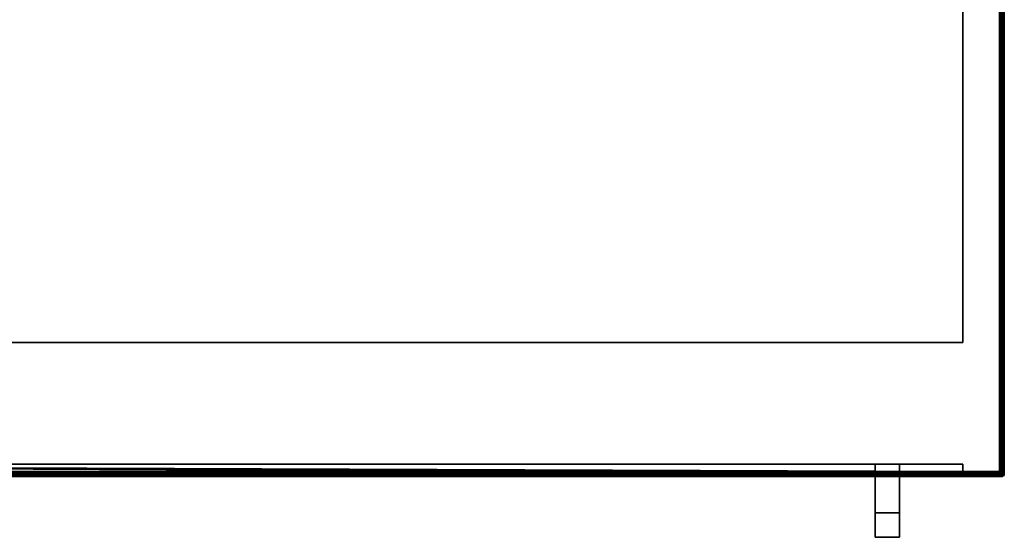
# Model space of a CAD drawing. Header units: millimetres. Extents: x -10 to 1600, y -425 to 10.
# Tile 5 of 6: x 1196 to 1600, y -425 to -212. Entities that reach past the tile are written whole.
import ezdxf

# ---------------------------------------------------------------- set-up
doc = ezdxf.new("R2010")
doc.units = ezdxf.units.MM
doc.header["$MEASUREMENT"] = 0
for name, color, linetype, lineweight in [('0 Misc', 7, 'Continuous', 35), ('10 Raster Images', 7, 'Continuous', 35), ('5 Hatches', 7, 'Continuous', 35)]:
    doc.layers.add(name, color=color, linetype=linetype, lineweight=lineweight)

msp = doc.modelspace()

# ---------------------------------------------------------------- linework, layer by layer
at = {"layer": '0 Misc', "color": 160, "linetype": 'Continuous', "lineweight": 25}
for p, q in [((1598, -398), (1598, -2)), ((1599, -1, 1097.5), (1599, -399, 1097.5)), ((1599, -2, 1), (1599, -398, 1)), ((1599, -398, 1075.5), (1599, -2, 1075.5)), ((1600, -1, 1076.5), (1600, -399, 1076.5)), ((1600, -399, 1096.5), (1600, -1, 1096.5)), ((1583, -20.5, 16), (1583, -345, 16)), ((1583, -20.5, 1075.5), (1583, -345, 1075.5)), ((17, -345, 16), (1583, -345, 16)), ((1583, -345, 1075.5), (17, -345, 1075.5)), ((1583, -345, 16), (1583, -345, 1075.5)), ((792, -395, 1075.5), (1583, -395, 1075.5)), ((1583, -395, 16), (792, -395, 16)), ((1584, -399, 1075.5), (792, -395, 1075.5)), ((1583.84, -398.99, 1075.5), (792, -395, 1075.5)), ((1583.55, -398.89, 1075.5), (792, -395, 1075.5)), ((1583.29, -398.71, 1075.5), (792, -395, 1075.5)), ((1583.11, -398.45, 1075.5), (792, -395, 1075.5)), ((1583.01, -398.16, 1075.5), (792, -395, 1075.5)), ((1583, -398, 1075.5), (792, -395, 1075.5)), ((792, -395, 16), (1557, -395, 818)), ((1547, -395, 818), (792, -395, 16)), ((792, -395, 16), (1583, -398, 16)), ((811.6, -395, 940.54), (1547, -395, 818)), ((1547, -395, 828), (815, -395, 940)), ((815, -395, 940), (1557, -395, 946)), ((815, -395, 962), (1583, -395, 1075.5)), ((815, -395, 940), (1547, -395, 818)), ((818.4, -395, 940.54), (1557, -395, 946)), ((818.4, -395, 961.46), (1583, -395, 1075.5)), ((821.47, -395, 942.1), (1557, -395, 946)), ((821.47, -395, 959.9), (1583, -395, 1075.5)), ((823.9, -395, 944.53), (1557, -395, 946)), ((1547, -395, 956), (823.9, -395, 957.47)), ((823.9, -395, 957.47), (1583, -395, 1075.5)), ((1547, -395, 946), (823.9, -395, 944.53)), ((825.46, -395, 947.6), (1547, -395, 946)), ((825.46, -395, 947.6), (1547, -395, 956)), ((825.46, -395, 954.4), (1547, -395, 956)), ((826, -395, 951), (1547, -395, 956)), ((1547, -395, 828), (1557, -395, 828)), ((1547, -395, 818), (1547, -395, 828)), ((1557, -395, 818), (1547, -395, 818)), ((1557, -395, 946), (1547, -395, 946)), ((1547, -395, 956), (1557, -395, 956)), ((1547, -395, 946), (1547, -395, 956)), ((1547, -425, 956), (1547, -395, 956)), ((1547, -395, 818), (1547, -425, 818)), ((1547, -415, 828), (1547, -395, 828)), ((1547, -395, 946), (1547, -415, 946)), ((1547, -395, 828), (1583, -395, 1075.5)), ((1547, -395, 828), (1557, -395, 946)), ((1547, -395, 956), (1583, -395, 1075.5)), ((1547, -395, 818), (1547, -415, 828)), ((1547, -415, 946), (1547, -395, 956)), ((1557, -395, 828), (1557, -395, 818)), ((1557, -395, 956), (1557, -395, 946)), ((1557, -395, 946), (1557, -415, 946)), ((1557, -415, 828), (1557, -395, 828)), ((1557, -395, 818), (1557, -425, 818)), ((1557, -425, 956), (1557, -395, 956)), ((1557, -395, 818), (1583, -395, 16)), ((1557, -395, 818), (1583, -395, 1075.5)), ((1557, -395, 828), (1583, -395, 1075.5)), ((1557, -395, 946), (1583, -395, 1075.5)), ((1557, -395, 956), (1583, -395, 1075.5)), ((1557, -415, 828), (1557, -395, 818)), ((1557, -395, 956), (1557, -415, 946)), ((1583, -395, 1075.5), (1583, -398, 1075.5)), ((1583, -395, 1075.5), (1583, -395, 16)), ((1583, -395, 16), (1583, -398, 16)), ((1599, -399, 1097.5), (1, -399, 1097.5)), ((2, -398), (1598, -398)), ((1598, -399, 1), (2, -399, 1)), ((2, -399, 1), (1584, -399, 15)), ((1583, -398, 16), (17, -398, 16)), ((17, -399, 1075.5), (1584, -399, 1075.5)), ((17, -399, 15), (1584, -399, 15)), ((1583, -398, 1075.5), (1583, -398, 16)), ((1584, -399, 1075.5), (1598, -399, 1075.5)), ((1584, -399, 15), (1584, -399, 1075.5)), ((1584, -399, 15), (1598, -399, 1)), ((1584, -399, 15), (1598, -399, 1075.5)), ((1598, -399, 1075.5), (1598, -399, 1)), ((1599, -398, 1), (1599, -398, 1075.5)), ((1600, -399, 1076.5), (1600, -399, 1096.5)), ((1599, -400, 1076.5), (1, -400, 1076.5)), ((1, -400, 1096.5), (1599, -400, 1096.5)), ((1599, -400, 1096.5), (1599, -400, 1076.5)), ((1547, -415, 946), (1547, -415, 828)), ((1557, -415, 946), (1547, -415, 946)), ((1557, -415, 828), (1547, -415, 828)), ((1547, -415, 828), (1547, -425, 818)), ((1547, -415, 946), (1547, -425, 818)), ((1547, -415, 946), (1547, -425, 956)), ((1557, -415, 946), (1557, -415, 828)), ((1557, -425, 956), (1557, -415, 828)), ((1557, -415, 828), (1557, -425, 818)), ((1557, -415, 946), (1557, -425, 956)), ((1547, -425, 818), (1547, -425, 956)), ((1557, -425, 818), (1547, -425, 818)), ((1557, -425, 956), (1547, -425, 956)), ((1557, -425, 818), (1557, -425, 956))]:
    msp.add_line(p, q, dxfattribs=at).dxf.unprotected_set("ltscale", 0)
at = {"layer": '0 Misc', "color": 160, "linetype": 'Continuous', "lineweight": 25, "extrusion": (-0.654654, 0, -0.755929)}
msp.add_arc((398, -1187.57, -1048.31), 1.41, 0, 90, dxfattribs=at).dxf.unprotected_set("ltscale", 0)
at = {"layer": '0 Misc', "color": 160, "linetype": 'Continuous', "lineweight": 25}
for centre, start, end in [((1584, -398, 1075.5), 180, 270), ((1598, -398, 1), 270, 0), ((1599, -399, 1076.5), 270, 0)]:
    msp.add_arc(centre, 1, start, end, dxfattribs=at).dxf.unprotected_set("ltscale", 0)
at = {"layer": '0 Misc', "color": 160, "linetype": 'Continuous', "lineweight": 25, "extrusion": (0, 1, 0)}
for centre, start, end in [((-1598, 1, -398), 180, 270), ((-1599, 1096.5, -399), 90, 180), ((-1599, 1076.5, -399), 180, 270)]:
    msp.add_arc(centre, 1, start, end, dxfattribs=at).dxf.unprotected_set("ltscale", 0)
at = {"layer": '0 Misc', "color": 160, "linetype": 'Continuous', "lineweight": 25, "extrusion": (-1, -2.27374e-13, 0)}
msp.add_arc((398, 1, -1598), 1, 270, 0, dxfattribs=at).dxf.unprotected_set("ltscale", 0)
at = {"layer": '0 Misc', "color": 160, "linetype": 'Continuous', "lineweight": 25, "extrusion": (-0.654654, -0.755929, 0)}
msp.add_arc((1469.94, 1076.5, -745.18), 1.41, 246.6308, 270, dxfattribs=at).dxf.unprotected_set("ltscale", 0)
at = {"layer": '0 Misc', "color": 160, "linetype": 'Continuous', "lineweight": 25, "extrusion": (-1, 0, 0)}
for centre, start, end in [((399, 1096.5, -1599), 0, 90), ((399, 1076.5, -1599), 270, 0)]:
    msp.add_arc(centre, 1, start, end, dxfattribs=at).dxf.unprotected_set("ltscale", 0)
at = {"layer": '0 Misc', "color": 160, "linetype": 'Continuous', "lineweight": 25, "extrusion": (0, 0, -1)}
msp.add_arc((-1599, -399, -1096.5), 1, 180, 270, dxfattribs=at).dxf.unprotected_set("ltscale", 0)
at = {"layer": '0 Misc', "color": 7, "lineweight": 25}
for points, invisible_edges in [([(1, -399, 1097.5), (1599, -1, 1097.5), (1, -1, 1097.5)], 1), ([(1, -399, 1097.5), (1599, -399, 1097.5), (1599, -1, 1097.5)], 12), ([(2, -2), (1598, -398), (2, -398)], 1), ([(2, -2), (1598, -2), (1598, -398)], 12), ([(1598, -398), (1598.38, -2, 0.08), (1598.38, -398, 0.08)], 1), ([(1598, -398), (1598, -2), (1598.38, -2, 0.08)], 12), ([(1598.71, -2, 0.29), (1598.38, -398, 0.08), (1598.38, -2, 0.08)], 1), ([(1598.71, -2, 0.29), (1598.71, -398, 0.29), (1598.38, -398, 0.08)], 12), ([(1598.92, -2, 0.62), (1598.71, -398, 0.29), (1598.71, -2, 0.29)], 1), ([(1598.92, -2, 0.62), (1598.92, -398, 0.62), (1598.71, -398, 0.29)], 12), ([(1599, -2, 1), (1598.92, -398, 0.62), (1598.92, -2, 0.62)], 1), ([(1599, -2, 1), (1599, -398, 1), (1598.92, -398, 0.62)], 12), ([(1599.38, -1, 1075.58), (1599, -398, 1075.5), (1599, -2, 1075.5)], 1), ([(1599.38, -1, 1075.58), (1599.38, -399, 1075.58), (1599, -398, 1075.5)], 1), ([(1599, -1, 1097.5), (1599.38, -399, 1097.42), (1599.38, -1, 1097.42)], 1), ([(1599, -1, 1097.5), (1599, -399, 1097.5), (1599.38, -399, 1097.42)], 12), ([(1599.71, -399, 1075.79), (1599.38, -1, 1075.58), (1599.71, -1, 1075.79)], 1), ([(1599.71, -399, 1075.79), (1599.38, -399, 1075.58), (1599.38, -1, 1075.58)], 12), ([(1599.38, -1, 1097.42), (1599.71, -399, 1097.21), (1599.71, -1, 1097.21)], 1), ([(1599.38, -1, 1097.42), (1599.38, -399, 1097.42), (1599.71, -399, 1097.21)], 12), ([(1599.92, -399, 1076.12), (1599.71, -1, 1075.79), (1599.92, -1, 1076.12)], 1), ([(1599.92, -399, 1076.12), (1599.71, -399, 1075.79), (1599.71, -1, 1075.79)], 12), ([(1599.71, -1, 1097.21), (1599.92, -399, 1096.88), (1599.92, -1, 1096.88)], 1), ([(1599.71, -1, 1097.21), (1599.71, -399, 1097.21), (1599.92, -399, 1096.88)], 12), ([(1600, -399, 1076.5), (1599.92, -1, 1076.12), (1600, -1, 1076.5)], 1), ([(1600, -399, 1076.5), (1599.92, -399, 1076.12), (1599.92, -1, 1076.12)], 12), ([(1600, -399, 1096.5), (1599.92, -1, 1096.88), (1599.92, -399, 1096.88)], 1), ([(1600, -399, 1096.5), (1600, -1, 1096.5), (1599.92, -1, 1096.88)], 12), ([(1600, -1, 1096.5), (1600, -399, 1076.5), (1600, -1, 1076.5)], 1), ([(1600, -1, 1096.5), (1600, -399, 1096.5), (1600, -399, 1076.5)], 12), ([(1583, -345, 16), (17, -20.5, 16), (17, -345, 16)], 1), ([(1583, -345, 16), (1583, -20.5, 16), (17, -20.5, 16)], 12), ([(17, -345, 1075.5), (1583, -20.5, 1075.5), (1583, -345, 1075.5)], 1), ([(17, -345, 1075.5), (17, -20.5, 1075.5), (1583, -20.5, 1075.5)], 12), ([(1583, -345, 1075.5), (1583, -20.5, 16), (1583, -345, 16)], 1), ([(1583, -345, 1075.5), (1583, -20.5, 1075.5), (1583, -20.5, 16)], 12), ([(17, -345, 1075.5), (1583, -345, 16), (17, -345, 16)], 1), ([(17, -345, 1075.5), (1583, -345, 1075.5), (1583, -345, 16)], 12), ([(1583, -398, 1075.5), (1583, -395, 16), (1583, -398, 16)], 1), ([(1583, -398, 1075.5), (1583, -395, 1075.5), (1583, -395, 16)], 12), ([(1, -399.38, 1075.58), (1598, -399, 1075.5), (1599, -399.38, 1075.58)], 12), ([(1, -399.38, 1075.58), (1584, -399, 1075.5), (1598, -399, 1075.5)], 12), ([(1599, -399, 1097.5), (1, -399.38, 1097.42), (1599, -399.38, 1097.42)], 1), ([(1599, -399, 1097.5), (1, -399, 1097.5), (1, -399.38, 1097.42)], 12), ([(1, -399.71, 1075.79), (1599, -399.38, 1075.58), (1599, -399.71, 1075.79)], 1), ([(1, -399.71, 1075.79), (1, -399.38, 1075.58), (1599, -399.38, 1075.58)], 12), ([(1599, -399.38, 1097.42), (1, -399.71, 1097.21), (1599, -399.71, 1097.21)], 1), ([(1599, -399.38, 1097.42), (1, -399.38, 1097.42), (1, -399.71, 1097.21)], 12), ([(1, -399.92, 1076.12), (1599, -399.71, 1075.79), (1599, -399.92, 1076.12)], 1), ([(1, -399.92, 1076.12), (1, -399.71, 1075.79), (1599, -399.71, 1075.79)], 12), ([(1599, -399.71, 1097.21), (1, -399.92, 1096.88), (1599, -399.92, 1096.88)], 1), ([(1599, -399.71, 1097.21), (1, -399.71, 1097.21), (1, -399.92, 1096.88)], 12), ([(1, -400, 1076.5), (1599, -399.92, 1076.12), (1599, -400, 1076.5)], 1), ([(1, -400, 1076.5), (1, -399.92, 1076.12), (1599, -399.92, 1076.12)], 12), ([(1, -400, 1096.5), (1599, -399.92, 1096.88), (1, -399.92, 1096.88)], 1), ([(1, -400, 1096.5), (1599, -400, 1096.5), (1599, -399.92, 1096.88)], 12), ([(2, -398), (1598, -398.38, 0.08), (2, -398.38, 0.08)], 1), ([(2, -398), (1598, -398), (1598, -398.38, 0.08)], 12), ([(1598, -398.71, 0.29), (2, -398.38, 0.08), (1598, -398.38, 0.08)], 1), ([(1598, -398.71, 0.29), (2, -398.71, 0.29), (2, -398.38, 0.08)], 12), ([(1598, -398.92, 0.62), (2, -398.71, 0.29), (1598, -398.71, 0.29)], 1), ([(1598, -398.92, 0.62), (2, -398.92, 0.62), (2, -398.71, 0.29)], 12), ([(1598, -399, 1), (2, -398.92, 0.62), (1598, -398.92, 0.62)], 1), ([(1598, -399, 1), (2, -399, 1), (2, -398.92, 0.62)], 12), ([(1583.29, -398.71, 15.71), (17, -398.92, 15.38), (1583.62, -398.92, 15.38)], 2), ([(1583.29, -398.71, 15.71), (17, -398.71, 15.71), (17, -398.92, 15.38)], 12), ([(17, -399, 15), (1583.62, -398.92, 15.38), (17, -398.92, 15.38)], 1), ([(17, -399, 15), (1584, -399, 15), (1583.62, -398.92, 15.38)], 1), ([(1583.29, -398.71, 1075.5), (1583.62, -398.92, 15.38), (1583.62, -398.92, 1075.5)], 1), ([(1583.29, -398.71, 1075.5), (1583.29, -398.71, 15.71), (1583.62, -398.92, 15.38)], 12), ([(1584, -399, 15), (1583.62, -398.92, 1075.5), (1583.62, -398.92, 15.38)], 1), ([(1584, -399, 15), (1584, -399, 1075.5), (1583.62, -398.92, 1075.5)], 12), ([(1598.34, -398.57, 0.25), (1598.05, -398.42, 0.09), (1598.3, -398.35, 0.11)], 1), ([(1598.34, -398.57, 0.25), (1598.09, -398.62, 0.22), (1598.05, -398.42, 0.09)], 12), ([(1598.3, -398.89, 0.66), (1598.05, -398.91, 0.58), (1598.09, -398.78, 0.38)], 12), ([(1598.34, -398.75, 0.43), (1598.09, -398.62, 0.22), (1598.34, -398.57, 0.25)], 1), ([(1598.34, -398.75, 0.43), (1598.09, -398.78, 0.38), (1598.09, -398.62, 0.22)], 12), ([(1598.3, -398.89, 0.66), (1598.09, -398.78, 0.38), (1598.34, -398.75, 0.43)], 1), ([(1598.53, -398.25, 0.19), (1598.22, -398.11, 0.03), (1598.45, -398, 0.11)], 1), ([(1598.53, -398.25, 0.19), (1598.3, -398.35, 0.11), (1598.22, -398.11, 0.03)], 12), ([(1598.45, -398.89, 1), (1598.22, -398.97, 0.89), (1598.3, -398.89, 0.66)], 12), ([(1598.3, -398.35, 0.11), (1598.53, -398.25, 0.19), (1598.57, -398.48, 0.33)], 12), ([(1598.3, -398.35, 0.11), (1598.57, -398.48, 0.33), (1598.34, -398.57, 0.25)], 1), ([(1598.57, -398.67, 0.52), (1598.3, -398.89, 0.66), (1598.34, -398.75, 0.43)], 1), ([(1598.57, -398.67, 0.52), (1598.53, -398.81, 0.75), (1598.3, -398.89, 0.66)], 12), ([(1598.45, -398.89, 1), (1598.3, -398.89, 0.66), (1598.53, -398.81, 0.75)], 1), ([(1598.34, -398.57, 0.25), (1598.57, -398.48, 0.33), (1598.57, -398.67, 0.52)], 12), ([(1598.34, -398.57, 0.25), (1598.57, -398.67, 0.52), (1598.34, -398.75, 0.43)], 1), ([(1598.76, -398.35, 0.46), (1598.53, -398.25, 0.19), (1598.72, -398.13, 0.32)], 1), ([(1598.76, -398.35, 0.46), (1598.57, -398.48, 0.33), (1598.53, -398.25, 0.19)], 12), ([(1598.57, -398.67, 0.52), (1598.72, -398.68, 0.87), (1598.53, -398.81, 0.75)], 1), ([(1598.57, -398.48, 0.33), (1598.76, -398.35, 0.46), (1598.76, -398.54, 0.65)], 12), ([(1598.57, -398.48, 0.33), (1598.76, -398.54, 0.65), (1598.57, -398.67, 0.52)], 1), ([(1598.57, -398.67, 0.52), (1598.76, -398.54, 0.65), (1598.72, -398.68, 0.87)], 12), ([(1598.9, -398.21, 0.63), (1598.72, -398.13, 0.32), (1598.87, -398.01, 0.5)], 1), ([(1598.9, -398.21, 0.63), (1598.76, -398.35, 0.46), (1598.72, -398.13, 0.32)], 12), ([(1598.76, -398.54, 0.65), (1598.87, -398.5, 0.99), (1598.72, -398.68, 0.87)], 1), ([(1598.76, -398.35, 0.46), (1598.9, -398.21, 0.63), (1598.9, -398.37, 0.79)], 12), ([(1598.76, -398.35, 0.46), (1598.9, -398.37, 0.79), (1598.76, -398.54, 0.65)], 1), ([(1598.76, -398.54, 0.65), (1598.9, -398.37, 0.79), (1598.87, -398.5, 0.99)], 12), ([(1598.9, -398.21, 0.63), (1598.98, -398.05, 0.82), (1598.98, -398.18, 0.95)], 12), ([(1598.9, -398.21, 0.63), (1598.98, -398.18, 0.95), (1598.9, -398.37, 0.79)], 1), ([(1599, -400, 1096.5), (1599.38, -399.92, 1076.5), (1599.38, -399.92, 1096.5)], 1), ([(1599, -400, 1096.5), (1599, -400, 1076.5), (1599.38, -399.92, 1076.5)], 12), ([(1599.3, -399.35, 1097.39), (1599.05, -399.42, 1097.41), (1599.09, -399.62, 1097.28)], 12), ([(1599.05, -399.42, 1075.59), (1599.3, -399.35, 1075.61), (1599.34, -399.57, 1075.75)], 12), ([(1599.05, -399.42, 1075.59), (1599.34, -399.57, 1075.75), (1599.09, -399.62, 1075.72)], 1), ([(1599.05, -399.91, 1096.92), (1599.34, -399.75, 1097.07), (1599.09, -399.78, 1097.12)], 1), ([(1599.05, -399.91, 1096.92), (1599.3, -399.89, 1096.84), (1599.34, -399.75, 1097.07)], 12), ([(1599.3, -399.89, 1076.16), (1599.05, -399.91, 1076.08), (1599.09, -399.78, 1075.88)], 12), ([(1599.3, -399.35, 1097.39), (1599.09, -399.62, 1097.28), (1599.34, -399.57, 1097.25)], 1), ([(1599.09, -399.78, 1097.12), (1599.34, -399.57, 1097.25), (1599.09, -399.62, 1097.28)], 1), ([(1599.09, -399.78, 1097.12), (1599.34, -399.75, 1097.07), (1599.34, -399.57, 1097.25)], 12), ([(1599.09, -399.62, 1075.72), (1599.34, -399.57, 1075.75), (1599.34, -399.75, 1075.93)], 12), ([(1599.09, -399.62, 1075.72), (1599.34, -399.75, 1075.93), (1599.09, -399.78, 1075.88)], 1), ([(1599.3, -399.89, 1076.16), (1599.09, -399.78, 1075.88), (1599.34, -399.75, 1075.93)], 1), ([(1599.45, -399, 1097.39), (1599.22, -399.11, 1097.47), (1599.3, -399.35, 1097.39)], 12), ([(1599.53, -399.25, 1075.69), (1599.22, -399.11, 1075.53), (1599.45, -399, 1075.61)], 1), ([(1599.53, -399.25, 1075.69), (1599.3, -399.35, 1075.61), (1599.22, -399.11, 1075.53)], 12), ([(1599.53, -399.81, 1096.75), (1599.22, -399.97, 1096.61), (1599.45, -399.89, 1096.5)], 1), ([(1599.53, -399.81, 1096.75), (1599.3, -399.89, 1096.84), (1599.22, -399.97, 1096.61)], 12), ([(1599.45, -399.89, 1076.5), (1599.22, -399.97, 1076.39), (1599.3, -399.89, 1076.16)], 12), ([(1599.45, -399, 1097.39), (1599.3, -399.35, 1097.39), (1599.53, -399.25, 1097.31)], 1), ([(1599.34, -399.57, 1097.25), (1599.53, -399.25, 1097.31), (1599.3, -399.35, 1097.39)], 1), ([(1599.3, -399.35, 1075.61), (1599.53, -399.25, 1075.69), (1599.57, -399.48, 1075.83)], 12), ([(1599.3, -399.35, 1075.61), (1599.57, -399.48, 1075.83), (1599.34, -399.57, 1075.75)], 1), ([(1599.3, -399.89, 1096.84), (1599.57, -399.67, 1096.98), (1599.34, -399.75, 1097.07)], 1), ([(1599.3, -399.89, 1096.84), (1599.53, -399.81, 1096.75), (1599.57, -399.67, 1096.98)], 12), ([(1599.34, -399.75, 1075.93), (1599.53, -399.81, 1076.25), (1599.3, -399.89, 1076.16)], 1), ([(1599.45, -399.89, 1076.5), (1599.3, -399.89, 1076.16), (1599.53, -399.81, 1076.25)], 1), ([(1599.34, -399.57, 1097.25), (1599.57, -399.48, 1097.17), (1599.53, -399.25, 1097.31)], 12), ([(1599.57, -399.67, 1096.98), (1599.57, -399.48, 1097.17), (1599.34, -399.57, 1097.25)], 12), ([(1599.57, -399.48, 1075.83), (1599.34, -399.75, 1075.93), (1599.34, -399.57, 1075.75)], 1), ([(1599.57, -399.48, 1075.83), (1599.57, -399.67, 1076.02), (1599.34, -399.75, 1075.93)], 12), ([(1599.57, -399.67, 1096.98), (1599.34, -399.57, 1097.25), (1599.34, -399.75, 1097.07)], 1), ([(1599.34, -399.75, 1075.93), (1599.57, -399.67, 1076.02), (1599.53, -399.81, 1076.25)], 12), ([(1599.38, -399.92, 1096.5), (1599.71, -399.71, 1076.5), (1599.71, -399.71, 1096.5)], 1), ([(1599.38, -399.92, 1096.5), (1599.38, -399.92, 1076.5), (1599.71, -399.71, 1076.5)], 12), ([(1599.72, -399.13, 1097.18), (1599.53, -399.25, 1097.31), (1599.57, -399.48, 1097.17)], 12), ([(1599.76, -399.35, 1075.96), (1599.53, -399.25, 1075.69), (1599.72, -399.13, 1075.82)], 1), ([(1599.76, -399.35, 1075.96), (1599.57, -399.48, 1075.83), (1599.53, -399.25, 1075.69)], 12), ([(1599.76, -399.54, 1096.85), (1599.53, -399.81, 1096.75), (1599.72, -399.68, 1096.63)], 1), ([(1599.76, -399.54, 1096.85), (1599.57, -399.67, 1096.98), (1599.53, -399.81, 1096.75)], 12), ([(1599.72, -399.68, 1076.37), (1599.53, -399.81, 1076.25), (1599.57, -399.67, 1076.02)], 12), ([(1599.72, -399.13, 1097.18), (1599.57, -399.48, 1097.17), (1599.76, -399.35, 1097.04)], 1), ([(1599.76, -399.54, 1096.85), (1599.76, -399.35, 1097.04), (1599.57, -399.48, 1097.17)], 12), ([(1599.76, -399.35, 1075.96), (1599.57, -399.67, 1076.02), (1599.57, -399.48, 1075.83)], 1), ([(1599.76, -399.35, 1075.96), (1599.76, -399.54, 1076.15), (1599.57, -399.67, 1076.02)], 12), ([(1599.76, -399.54, 1096.85), (1599.57, -399.48, 1097.17), (1599.57, -399.67, 1096.98)], 1), ([(1599.72, -399.68, 1076.37), (1599.57, -399.67, 1076.02), (1599.76, -399.54, 1076.15)], 1), ([(1599.71, -399.71, 1096.5), (1599.92, -399.38, 1076.5), (1599.92, -399.38, 1096.5)], 1), ([(1599.71, -399.71, 1096.5), (1599.71, -399.71, 1076.5), (1599.92, -399.38, 1076.5)], 12), ([(1599.87, -399.01, 1097), (1599.72, -399.13, 1097.18), (1599.76, -399.35, 1097.04)], 12), ([(1599.9, -399.21, 1076.13), (1599.72, -399.13, 1075.82), (1599.87, -399.01, 1076)], 1), ([(1599.9, -399.21, 1076.13), (1599.76, -399.35, 1075.96), (1599.72, -399.13, 1075.82)], 12), ([(1599.9, -399.37, 1096.71), (1599.72, -399.68, 1096.63), (1599.87, -399.5, 1096.51)], 1), ([(1599.9, -399.37, 1096.71), (1599.76, -399.54, 1096.85), (1599.72, -399.68, 1096.63)], 12), ([(1599.87, -399.5, 1076.49), (1599.72, -399.68, 1076.37), (1599.76, -399.54, 1076.15)], 12), ([(1599.87, -399.01, 1097), (1599.76, -399.35, 1097.04), (1599.9, -399.21, 1096.87)], 1), ([(1599.9, -399.21, 1096.87), (1599.76, -399.54, 1096.85), (1599.9, -399.37, 1096.71)], 1), ([(1599.9, -399.21, 1096.87), (1599.76, -399.35, 1097.04), (1599.76, -399.54, 1096.85)], 12), ([(1599.9, -399.37, 1076.29), (1599.76, -399.35, 1075.96), (1599.9, -399.21, 1076.13)], 1), ([(1599.9, -399.37, 1076.29), (1599.76, -399.54, 1076.15), (1599.76, -399.35, 1075.96)], 12), ([(1599.87, -399.5, 1076.49), (1599.76, -399.54, 1076.15), (1599.9, -399.37, 1076.29)], 1), ([(1599.9, -399.37, 1096.71), (1599.98, -399.05, 1096.68), (1599.9, -399.21, 1096.87)], 1), ([(1599.9, -399.37, 1096.71), (1599.98, -399.18, 1096.55), (1599.98, -399.05, 1096.68)], 12), ([(1599.9, -399.21, 1076.13), (1599.98, -399.05, 1076.32), (1599.98, -399.18, 1076.45)], 12), ([(1599.9, -399.21, 1076.13), (1599.98, -399.18, 1076.45), (1599.9, -399.37, 1076.29)], 1), ([(1600, -399, 1076.5), (1599.92, -399.38, 1096.5), (1599.92, -399.38, 1076.5)], 1), ([(1600, -399, 1076.5), (1600, -399, 1096.5), (1599.92, -399.38, 1096.5)], 12), ([(1599, -400, 1076.5), (1, -400, 1096.5), (1, -400, 1076.5)], 1), ([(1599, -400, 1076.5), (1599, -400, 1096.5), (1, -400, 1096.5)], 12), ([(1557, -415, 828), (1547, -415, 946), (1557, -415, 946)], 1), ([(1557, -415, 828), (1547, -415, 828), (1547, -415, 946)], 12)]:
    msp.add_3dface(points, dxfattribs=dict(at, invisible_edges=invisible_edges))
for points in [[(17, -399, 1075.5), (792, -395, 1075.5), (1584, -399, 1075.5)], [(792, -395, 16), (17, -398, 16), (1583, -398, 16)], [(1584, -399, 1075.5), (792, -395, 1075.5), (1583.84, -398.99, 1075.5)], [(1583.84, -398.99, 1075.5), (792, -395, 1075.5), (1583.55, -398.89, 1075.5)], [(1583.55, -398.89, 1075.5), (792, -395, 1075.5), (1583.29, -398.71, 1075.5)], [(1583.29, -398.71, 1075.5), (792, -395, 1075.5), (1583.11, -398.45, 1075.5)], [(1583.11, -398.45, 1075.5), (792, -395, 1075.5), (1583.01, -398.16, 1075.5)], [(1583.01, -398.16, 1075.5), (792, -395, 1075.5), (1583, -398, 1075.5)], [(1583, -398, 1075.5), (792, -395, 1075.5), (1583, -395, 1075.5)], [(792, -395, 16), (1583, -398, 16), (1583, -395, 16)], [(17, -399, 1075.5), (1584, -399, 1075.5), (1, -399.38, 1075.58)], [(1598, -399, 1), (1584, -399, 15), (2, -399, 1)], [(17, -399, 15), (2, -399, 1), (1584, -399, 15)], [(1583.02, -398.2, 15.98), (1583, -398, 16), (17, -398, 16)], [(17, -398.38, 15.92), (1583.02, -398.2, 15.98), (17, -398, 16)], [(17, -398.38, 15.92), (1583.08, -398.38, 15.92), (1583.02, -398.2, 15.98)], [(1583.17, -398.56, 15.83), (1583.08, -398.38, 15.92), (17, -398.38, 15.92)], [(1583.17, -398.56, 15.83), (17, -398.38, 15.92), (17, -398.71, 15.71)], [(1583.29, -398.71, 15.71), (1583.17, -398.56, 15.83), (17, -398.71, 15.71)], [(1583.02, -398.2, 15.98), (1583.08, -398.38, 1075.5), (1583, -398, 1075.5)], [(1583, -398, 16), (1583.02, -398.2, 15.98), (1583, -398, 1075.5)], [(1583.02, -398.2, 15.98), (1583.08, -398.38, 15.92), (1583.08, -398.38, 1075.5)], [(1583.08, -398.38, 1075.5), (1583.17, -398.56, 15.83), (1583.29, -398.71, 1075.5)], [(1583.08, -398.38, 1075.5), (1583.08, -398.38, 15.92), (1583.17, -398.56, 15.83)], [(1583.29, -398.71, 1075.5), (1583.17, -398.56, 15.83), (1583.29, -398.71, 15.71)], [(1584, -399, 15), (1598, -399, 1), (1598, -399, 1075.5)], [(1584, -399, 15), (1598, -399, 1075.5), (1584, -399, 1075.5)], [(1598.22, -398.11, 0.03), (1598, -398.38, 0.08), (1598, -398)], [(1598.38, -398, 0.08), (1598.22, -398.11, 0.03), (1598, -398)], [(1598.05, -398.42, 0.09), (1598, -398.38, 0.08), (1598.22, -398.11, 0.03)], [(1598.09, -398.62, 0.22), (1598, -398.71, 0.29), (1598, -398.38, 0.08)], [(1598.05, -398.42, 0.09), (1598.09, -398.62, 0.22), (1598, -398.38, 0.08)], [(1598.09, -398.62, 0.22), (1598.09, -398.78, 0.38), (1598, -398.71, 0.29)], [(1598, -398.71, 0.29), (1598.05, -398.91, 0.58), (1598, -398.92, 0.62)], [(1598, -398.71, 0.29), (1598.09, -398.78, 0.38), (1598.05, -398.91, 0.58)], [(1598.22, -398.97, 0.89), (1598, -398.92, 0.62), (1598.3, -398.89, 0.66)], [(1598.05, -398.91, 0.58), (1598.3, -398.89, 0.66), (1598, -398.92, 0.62)], [(1598, -399, 1), (1598.38, -398.92, 1), (1598.19, -398.98, 1075.5)], [(1598.38, -398.92, 1), (1598, -399, 1), (1598.22, -398.97, 0.89)], [(1598.22, -398.97, 0.89), (1598, -399, 1), (1598, -398.92, 0.62)], [(1599, -399, 1075.5), (1598, -399, 1075.5), (1598.19, -398.98, 1075.5)], [(1598, -399, 1075.5), (1598, -399, 1), (1598.19, -398.98, 1075.5)], [(1599, -399.38, 1075.58), (1598, -399, 1075.5), (1599, -399, 1075.5)], [(1598.3, -398.35, 0.11), (1598.05, -398.42, 0.09), (1598.22, -398.11, 0.03)], [(1598.38, -398.92, 1075.5), (1599, -399, 1075.5), (1598.19, -398.98, 1075.5)], [(1598.38, -398.92, 1), (1598.38, -398.92, 1075.5), (1598.19, -398.98, 1075.5)], [(1598.38, -398, 0.08), (1598.45, -398, 0.11), (1598.22, -398.11, 0.03)], [(1598.38, -398.92, 1), (1598.22, -398.97, 0.89), (1598.45, -398.89, 1)], [(1598.38, -398, 0.08), (1598.71, -398, 0.29), (1598.45, -398, 0.11)], [(1598.56, -398.83, 1075.51), (1598.38, -398.92, 1), (1598.71, -398.71, 1)], [(1598.38, -398.92, 1), (1598.45, -398.89, 1), (1598.71, -398.71, 1)], [(1598.56, -398.83, 1075.51), (1598.85, -398.85, 1075.51), (1598.38, -398.92, 1075.5)], [(1598.56, -398.83, 1075.51), (1598.38, -398.92, 1075.5), (1598.38, -398.92, 1)], [(1598.38, -398.92, 1075.5), (1598.85, -398.85, 1075.51), (1599, -399, 1075.5)], [(1598.45, -398, 0.11), (1598.71, -398, 0.29), (1598.53, -398.25, 0.19)], [(1598.45, -398.89, 1), (1598.53, -398.81, 0.75), (1598.71, -398.71, 1)], [(1598.53, -398.25, 0.19), (1598.71, -398, 0.29), (1598.72, -398.13, 0.32)], [(1598.53, -398.81, 0.75), (1598.72, -398.68, 0.87), (1598.71, -398.71, 1)], [(1598.56, -398.83, 1075.51), (1598.71, -398.71, 1075.54), (1598.85, -398.85, 1075.51)], [(1598.71, -398.71, 1075.54), (1598.56, -398.83, 1075.51), (1598.71, -398.71, 1)], [(1598.72, -398.13, 0.32), (1598.71, -398, 0.29), (1598.87, -398.01, 0.5)], [(1598.87, -398.01, 0.5), (1598.71, -398, 0.29), (1598.92, -398, 0.62)], [(1598.71, -398.71, 1), (1598.92, -398.38, 1), (1598.83, -398.56, 1075.51)], [(1598.71, -398.71, 1), (1598.87, -398.5, 0.99), (1598.92, -398.38, 1)], [(1598.71, -398.71, 1), (1598.72, -398.68, 0.87), (1598.87, -398.5, 0.99)], [(1598.71, -398.71, 1075.54), (1598.83, -398.56, 1075.51), (1598.85, -398.85, 1075.51)], [(1598.71, -398.71, 1), (1598.83, -398.56, 1075.51), (1598.71, -398.71, 1075.54)], [(1598.83, -398.56, 1075.51), (1598.92, -398.38, 1075.5), (1598.85, -398.85, 1075.51)], [(1598.83, -398.56, 1075.51), (1598.92, -398.38, 1), (1598.92, -398.38, 1075.5)], [(1598.92, -398.38, 1075.5), (1599, -399, 1075.5), (1598.85, -398.85, 1075.51)], [(1598.9, -398.21, 0.63), (1598.87, -398.01, 0.5), (1598.92, -398, 0.62)], [(1598.9, -398.37, 0.79), (1598.92, -398.38, 1), (1598.87, -398.5, 0.99)], [(1598.9, -398.21, 0.63), (1598.92, -398, 0.62), (1598.98, -398.05, 0.82)], [(1598.92, -398.38, 1), (1598.9, -398.37, 0.79), (1598.98, -398.18, 0.95)], [(1598.98, -398.19, 1075.5), (1598.92, -398.38, 1), (1599, -398, 1)], [(1598.98, -398.05, 0.82), (1598.92, -398, 0.62), (1599, -398, 1)], [(1598.98, -398.18, 0.95), (1599, -398, 1), (1598.92, -398.38, 1)], [(1598.92, -398.38, 1075.5), (1598.98, -398.19, 1075.5), (1599, -399, 1075.5)], [(1598.92, -398.38, 1075.5), (1598.92, -398.38, 1), (1598.98, -398.19, 1075.5)], [(1599, -399, 1075.5), (1598.98, -398.19, 1075.5), (1599, -398, 1075.5)], [(1599, -398, 1075.5), (1598.98, -398.19, 1075.5), (1599, -398, 1)], [(1598.98, -398.18, 0.95), (1598.98, -398.05, 0.82), (1599, -398, 1)], [(1599, -399, 1075.5), (1599, -398, 1075.5), (1599.38, -399, 1075.58)], [(1599.22, -399.11, 1097.47), (1599.38, -399, 1097.42), (1599, -399, 1097.5)], [(1599, -399.38, 1097.42), (1599.22, -399.11, 1097.47), (1599, -399, 1097.5)], [(1599.22, -399.11, 1075.53), (1599, -399.38, 1075.58), (1599, -399, 1075.5)], [(1599.38, -399, 1075.58), (1599.22, -399.11, 1075.53), (1599, -399, 1075.5)], [(1599.3, -399.35, 1097.39), (1599.22, -399.11, 1097.47), (1599, -399.38, 1097.42)], [(1599.22, -399.11, 1075.53), (1599.05, -399.42, 1075.59), (1599, -399.38, 1075.58)], [(1599.3, -399.35, 1097.39), (1599, -399.38, 1097.42), (1599.05, -399.42, 1097.41)], [(1599.05, -399.42, 1097.41), (1599, -399.38, 1097.42), (1599, -399.71, 1097.21)], [(1599, -399.38, 1075.58), (1599.09, -399.62, 1075.72), (1599, -399.71, 1075.79)], [(1599, -399.38, 1075.58), (1599.05, -399.42, 1075.59), (1599.09, -399.62, 1075.72)], [(1599.05, -399.42, 1097.41), (1599, -399.71, 1097.21), (1599.09, -399.62, 1097.28)], [(1599.09, -399.78, 1097.12), (1599.09, -399.62, 1097.28), (1599, -399.71, 1097.21)], [(1599.09, -399.62, 1075.72), (1599.09, -399.78, 1075.88), (1599, -399.71, 1075.79)], [(1599, -399.92, 1096.88), (1599.09, -399.78, 1097.12), (1599, -399.71, 1097.21)], [(1599.05, -399.91, 1076.08), (1599, -399.71, 1075.79), (1599.09, -399.78, 1075.88)], [(1599.05, -399.91, 1076.08), (1599, -399.92, 1076.12), (1599, -399.71, 1075.79)], [(1599, -399.92, 1096.88), (1599.05, -399.91, 1096.92), (1599.09, -399.78, 1097.12)], [(1599.3, -399.89, 1076.16), (1599, -399.92, 1076.12), (1599.05, -399.91, 1076.08)], [(1599.3, -399.89, 1076.16), (1599.22, -399.97, 1076.39), (1599, -399.92, 1076.12)], [(1599.22, -399.97, 1096.61), (1599.05, -399.91, 1096.92), (1599, -399.92, 1096.88)], [(1599.22, -399.97, 1096.61), (1599, -399.92, 1096.88), (1599, -400, 1096.5)], [(1599.38, -399.92, 1096.5), (1599.22, -399.97, 1096.61), (1599, -400, 1096.5)], [(1599.22, -399.97, 1076.39), (1599.38, -399.92, 1076.5), (1599, -400, 1076.5)], [(1599, -399.92, 1076.12), (1599.22, -399.97, 1076.39), (1599, -400, 1076.5)], [(1599.22, -399.11, 1075.53), (1599.3, -399.35, 1075.61), (1599.05, -399.42, 1075.59)], [(1599.22, -399.97, 1096.61), (1599.3, -399.89, 1096.84), (1599.05, -399.91, 1096.92)], [(1599.38, -399, 1097.42), (1599.22, -399.11, 1097.47), (1599.45, -399, 1097.39)], [(1599.38, -399, 1075.58), (1599.45, -399, 1075.61), (1599.22, -399.11, 1075.53)], [(1599.38, -399.92, 1096.5), (1599.45, -399.89, 1096.5), (1599.22, -399.97, 1096.61)], [(1599.38, -399.92, 1076.5), (1599.22, -399.97, 1076.39), (1599.45, -399.89, 1076.5)], [(1599.38, -399, 1097.42), (1599.45, -399, 1097.39), (1599.71, -399, 1097.21)], [(1599.71, -399, 1075.79), (1599.45, -399, 1075.61), (1599.38, -399, 1075.58)], [(1599.71, -399.71, 1096.5), (1599.45, -399.89, 1096.5), (1599.38, -399.92, 1096.5)], [(1599.38, -399.92, 1076.5), (1599.45, -399.89, 1076.5), (1599.71, -399.71, 1076.5)], [(1599.45, -399, 1097.39), (1599.53, -399.25, 1097.31), (1599.71, -399, 1097.21)], [(1599.45, -399, 1075.61), (1599.71, -399, 1075.79), (1599.53, -399.25, 1075.69)], [(1599.45, -399.89, 1096.5), (1599.71, -399.71, 1096.5), (1599.53, -399.81, 1096.75)], [(1599.45, -399.89, 1076.5), (1599.53, -399.81, 1076.25), (1599.71, -399.71, 1076.5)], [(1599.72, -399.13, 1097.18), (1599.71, -399, 1097.21), (1599.53, -399.25, 1097.31)], [(1599.72, -399.13, 1075.82), (1599.53, -399.25, 1075.69), (1599.71, -399, 1075.79)], [(1599.72, -399.68, 1096.63), (1599.53, -399.81, 1096.75), (1599.71, -399.71, 1096.5)], [(1599.72, -399.68, 1076.37), (1599.71, -399.71, 1076.5), (1599.53, -399.81, 1076.25)], [(1599.71, -399, 1097.21), (1599.87, -399.01, 1097), (1599.92, -399, 1096.88)], [(1599.71, -399, 1097.21), (1599.72, -399.13, 1097.18), (1599.87, -399.01, 1097)], [(1599.87, -399.01, 1076), (1599.72, -399.13, 1075.82), (1599.71, -399, 1075.79)], [(1599.87, -399.01, 1076), (1599.71, -399, 1075.79), (1599.92, -399, 1076.12)], [(1599.87, -399.5, 1096.51), (1599.71, -399.71, 1096.5), (1599.92, -399.38, 1096.5)], [(1599.71, -399.71, 1076.5), (1599.87, -399.5, 1076.49), (1599.92, -399.38, 1076.5)], [(1599.87, -399.5, 1096.51), (1599.72, -399.68, 1096.63), (1599.71, -399.71, 1096.5)], [(1599.71, -399.71, 1076.5), (1599.72, -399.68, 1076.37), (1599.87, -399.5, 1076.49)], [(1599.87, -399.01, 1097), (1599.9, -399.21, 1096.87), (1599.92, -399, 1096.88)], [(1599.9, -399.21, 1076.13), (1599.87, -399.01, 1076), (1599.92, -399, 1076.12)], [(1599.9, -399.37, 1096.71), (1599.87, -399.5, 1096.51), (1599.92, -399.38, 1096.5)], [(1599.87, -399.5, 1076.49), (1599.9, -399.37, 1076.29), (1599.92, -399.38, 1076.5)], [(1599.98, -399.05, 1096.68), (1599.92, -399, 1096.88), (1599.9, -399.21, 1096.87)], [(1599.9, -399.21, 1076.13), (1599.92, -399, 1076.12), (1599.98, -399.05, 1076.32)], [(1599.9, -399.37, 1096.71), (1599.92, -399.38, 1096.5), (1599.98, -399.18, 1096.55)], [(1599.98, -399.18, 1076.45), (1599.92, -399.38, 1076.5), (1599.9, -399.37, 1076.29)], [(1599.98, -399.18, 1096.55), (1599.92, -399.38, 1096.5), (1600, -399, 1096.5)], [(1599.98, -399.05, 1096.68), (1600, -399, 1096.5), (1599.92, -399, 1096.88)], [(1599.98, -399.05, 1076.32), (1599.92, -399, 1076.12), (1600, -399, 1076.5)], [(1599.98, -399.18, 1076.45), (1600, -399, 1076.5), (1599.92, -399.38, 1076.5)], [(1599.98, -399.18, 1096.55), (1600, -399, 1096.5), (1599.98, -399.05, 1096.68)], [(1599.98, -399.05, 1076.32), (1600, -399, 1076.5), (1599.98, -399.18, 1076.45)]]:
    msp.add_3dface(points, dxfattribs=at)
at = {"layer": '0 Misc', "color": 98, "lineweight": 25}
for points, invisible_edges in [([(1557, -415, 946), (1547, -395, 946), (1557, -395, 946)], 1), ([(1557, -415, 946), (1547, -415, 946), (1547, -395, 946)], 12), ([(1557, -395, 828), (1547, -415, 828), (1557, -415, 828)], 1), ([(1557, -395, 828), (1547, -395, 828), (1547, -415, 828)], 12), ([(1557, -425, 818), (1547, -395, 818), (1557, -395, 818)], 1), ([(1557, -425, 818), (1547, -425, 818), (1547, -395, 818)], 12), ([(1557, -395, 956), (1547, -425, 956), (1557, -425, 956)], 1), ([(1557, -395, 956), (1547, -395, 956), (1547, -425, 956)], 12), ([(1557, -425, 956), (1547, -425, 818), (1557, -425, 818)], 1), ([(1557, -425, 956), (1547, -425, 956), (1547, -425, 818)], 12)]:
    msp.add_3dface(points, dxfattribs=dict(at, invisible_edges=invisible_edges))
for points in [[(1547, -425, 818), (1547, -415, 828), (1547, -395, 818)], [(1547, -395, 818), (1547, -415, 828), (1547, -395, 828)], [(1547, -415, 946), (1547, -425, 956), (1547, -395, 956)], [(1547, -415, 946), (1547, -395, 956), (1547, -395, 946)], [(1557, -415, 828), (1557, -425, 818), (1557, -395, 818)], [(1557, -415, 828), (1557, -395, 818), (1557, -395, 828)], [(1557, -425, 956), (1557, -415, 946), (1557, -395, 956)], [(1557, -395, 956), (1557, -415, 946), (1557, -395, 946)], [(1547, -415, 828), (1547, -425, 818), (1547, -415, 946)], [(1547, -425, 956), (1547, -415, 946), (1547, -425, 818)], [(1557, -425, 818), (1557, -415, 828), (1557, -425, 956)], [(1557, -415, 946), (1557, -425, 956), (1557, -415, 828)]]:
    msp.add_3dface(points, dxfattribs=at)
at = {"layer": '10 Raster Images', "color": 160, "linetype": 'Continuous', "lineweight": 25}
for p, q in [((1583, -395, 1075.5), (792, -395, 1075.5)), ((1583, -395, 16), (792, -395, 16)), ((792, -395, 1075.5), (1583, -395, 1075.5)), ((792, -395, 16), (1583, -395, 16)), ((1557, -395, 828), (1547, -395, 828)), ((1557, -395, 956), (1547, -395, 956)), ((1547, -395, 818), (1557, -395, 818)), ((1547, -395, 828), (1547, -395, 818)), ((1547, -395, 946), (1557, -395, 946)), ((1547, -395, 956), (1547, -395, 946)), ((1547, -425, 818), (1547, -395, 818)), ((1547, -395, 818), (1547, -395, 828)), ((1547, -395, 828), (1547, -415, 828)), ((1547, -395, 956), (1547, -425, 956)), ((1547, -415, 946), (1547, -395, 946)), ((1547, -395, 946), (1547, -395, 956)), ((1557, -395, 818), (1557, -395, 828)), ((1557, -395, 946), (1557, -395, 956)), ((1557, -395, 818), (1557, -425, 818)), ((1557, -415, 828), (1557, -395, 828)), ((1557, -395, 828), (1557, -395, 818)), ((1557, -425, 956), (1557, -395, 956)), ((1557, -395, 956), (1557, -395, 946)), ((1557, -395, 946), (1557, -415, 946)), ((1583, -398, 1075.5), (1583, -395, 1075.5)), ((1583, -395, 1075.5), (1583, -395, 16)), ((1583, -395, 16), (1583, -398, 16)), ((1598, -399, 1), (2, -399, 1)), ((1583, -398, 16), (17, -398, 16)), ((17, -399, 1075.5), (1584, -399, 1075.5)), ((17, -399, 15), (1584, -399, 15)), ((1583.01, -398.16, 1075.5), (1583, -398, 1075.5)), ((1583.11, -398.45, 1075.5), (1583.01, -398.16, 1075.5)), ((1583.29, -398.71, 1075.5), (1583.11, -398.45, 1075.5)), ((1583.55, -398.89, 1075.5), (1583.29, -398.71, 1075.5)), ((1583.84, -398.99, 1075.5), (1583.55, -398.89, 1075.5)), ((1584, -399, 1075.5), (1583.84, -398.99, 1075.5)), ((1584, -399, 15), (1584, -399, 1075.5)), ((1584, -399, 1075.5), (1598, -399, 1075.5)), ((1598, -399, 1075.5), (1598, -399, 1)), ((1547, -415, 828), (1547, -415, 946)), ((1557, -415, 946), (1557, -415, 828)), ((1547, -425, 956), (1547, -425, 818)), ((1557, -425, 818), (1557, -425, 956))]:
    msp.add_line(p, q, dxfattribs=at).dxf.unprotected_set("ltscale", 0)
at = {"layer": '5 Hatches', "color": 7, "lineweight": 25}
for points, invisible_edges in [([(1599, -2, 1075.5), (1599, -398, 1), (1599, -2, 1)], 1), ([(1599, -2, 1075.5), (1599, -398, 1075.5), (1599, -398, 1)], 12)]:
    msp.add_3dface(points, dxfattribs=dict(at, invisible_edges=invisible_edges))
at = {"layer": '5 Hatches', "color": 5, "lineweight": 25}
for points in [[(1583, -395, 16), (1557, -395, 818), (792, -395, 16)], [(811.6, -395, 940.54), (792, -395, 16), (1547, -395, 818)], [(1547, -395, 818), (792, -395, 16), (1557, -395, 818)], [(792, -395, 1075.5), (815, -395, 962), (1583, -395, 1075.5)], [(811.6, -395, 940.54), (1547, -395, 818), (815, -395, 940)], [(1547, -395, 828), (1557, -395, 946), (815, -395, 940)], [(815, -395, 940), (1557, -395, 946), (818.4, -395, 940.54)], [(818.4, -395, 961.46), (1583, -395, 1075.5), (815, -395, 962)], [(815, -395, 940), (1547, -395, 818), (1547, -395, 828)], [(818.4, -395, 940.54), (1557, -395, 946), (821.47, -395, 942.1)], [(821.47, -395, 959.9), (1583, -395, 1075.5), (818.4, -395, 961.46)], [(821.47, -395, 942.1), (1557, -395, 946), (823.9, -395, 944.53)], [(823.9, -395, 957.47), (1583, -395, 1075.5), (821.47, -395, 959.9)], [(1547, -395, 956), (1583, -395, 1075.5), (823.9, -395, 957.47)], [(823.9, -395, 944.53), (1547, -395, 946), (825.46, -395, 947.6)], [(1547, -395, 946), (823.9, -395, 944.53), (1557, -395, 946)], [(825.46, -395, 954.4), (1547, -395, 956), (823.9, -395, 957.47)], [(825.46, -395, 947.6), (1547, -395, 946), (1547, -395, 956)], [(825.46, -395, 947.6), (1547, -395, 956), (826, -395, 951)], [(826, -395, 951), (1547, -395, 956), (825.46, -395, 954.4)], [(1557, -395, 828), (1583, -395, 1075.5), (1547, -395, 828)], [(1547, -395, 828), (1583, -395, 1075.5), (1557, -395, 946)], [(1557, -395, 956), (1583, -395, 1075.5), (1547, -395, 956)], [(1557, -395, 818), (1583, -395, 16), (1583, -395, 1075.5)], [(1557, -395, 818), (1583, -395, 1075.5), (1557, -395, 828)], [(1557, -395, 946), (1583, -395, 1075.5), (1557, -395, 956)]]:
    msp.add_3dface(points, dxfattribs=at)

doc.saveas('drawing.dxf')
